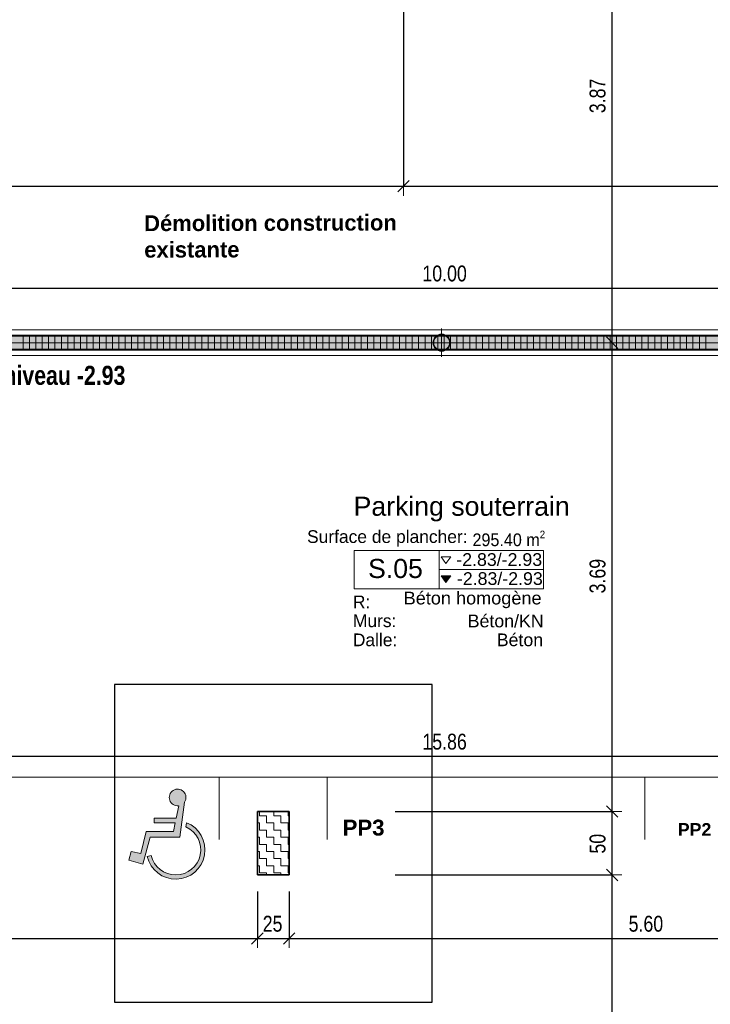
# Model space of a CAD drawing. Header units: metres. Extents: x -75 to 65, y -68 to 92.
# Tile 10 of 32: x 7 to 12, y -3 to 5. Entities that reach past the tile are written whole.
import ezdxf

# ---------------------------------------------------------------- set-up
doc = ezdxf.new("R2010")
doc.units = ezdxf.units.M
doc.header["$LTSCALE"] = 0.1
doc.header["$PDMODE"] = 65
doc.linetypes.add('AUSGEZOGEN', pattern=[0])
for name, color, linetype in [('XR$1$010 Murs extérieurs', 7, 'Continuous'), ('XR$1$010 Murs extérieurs – Hachures des composants', 7, 'Continuous'), ('XR$1$060 Mobilier incorporé', 7, 'Continuous'), ('XR$2$080 Définition des locaux – Cadre de texte', 7, 'Continuous'), ('XR$2$080 Définition des locaux – Hachure', 7, 'Continuous'), ('XR$2$080 Définition des locaux – Texte', 7, 'Continuous'), ('XR$2$110 Cotations 1_50', 7, 'Continuous'), ('XR$2$160 Annotations 1_50', 7, 'Continuous')]:
    doc.layers.add(name, color=color, linetype=linetype)
doc.layers.add('XR$1$STANDARD_1', color=7, linetype='Continuous', lineweight=25)
doc.layers.add('XR$2$STANDARD_1', color=7, linetype='Continuous', lineweight=25)
doc.styles.add('ARIAL', font='arial.ttf')
doc.dimstyles.new('DIMSTYLE_3', dxfattribs={"dimtxt": 0.125, "dimasz": 0.15, "dimexe": 0, "dimexo": 0, "dimgap": 0.0625, "dimtad": 2, "dimrnd": 0.005, "dimzin": 4, "dimdsep": 46, "dimtxsty": 'ARIAL', "dimblk1": 'ALL_ML_STRICH', "dimblk2": 'ALL_ML_STRICH', "dimsah": 1, "dimcen": 0, "dimclrd": 7, "dimclre": 7, "dimclrt": 7, "dimadec": 0, "dimazin": 0, "dimtfac": 1, "dimtdec": 0, "dimtix": 1, "dimtmove": 2, "dimatfit": 3, "dimfxl": 0, "dimtzin": 0, "dimlwd": 0, "dimlwe": 18, "dimarcsym": 0})
doc.dimstyles.new('DIMSTYLE_6', dxfattribs={"dimtxt": 0.125, "dimasz": 0.15, "dimexe": 0, "dimexo": 0, "dimgap": 0.0625, "dimtad": 2, "dimdec": 1, "dimlfac": 100, "dimrnd": 0.5, "dimzin": 4, "dimdsep": 46, "dimtxsty": 'ARIAL', "dimblk1": 'ALL_ML_STRICH', "dimblk2": 'ALL_ML_STRICH', "dimsah": 1, "dimcen": 0, "dimclrd": 7, "dimclre": 7, "dimclrt": 7, "dimadec": 0, "dimazin": 0, "dimtfac": 1, "dimtdec": 0, "dimtix": 1, "dimtmove": 2, "dimatfit": 3, "dimfxl": 0, "dimtzin": 0, "dimlwd": 0, "dimlwe": 18, "dimarcsym": 0})
doc.dimstyles.new('DIMSTYLE_7', dxfattribs={"dimtxt": 0.125, "dimasz": 0.15, "dimexe": 0, "dimexo": 0, "dimgap": 0.0625, "dimtad": 2, "dimdec": 1, "dimlfac": 100, "dimrnd": 0.5, "dimzin": 4, "dimdsep": 46, "dimtxsty": 'ARIAL', "dimblk1": 'ALL_ML_STRICH', "dimblk2": 'ALL_ML_STRICH', "dimsah": 1, "dimcen": 0, "dimclrd": 7, "dimclre": 7, "dimclrt": 7, "dimadec": 0, "dimazin": 0, "dimtfac": 1, "dimtdec": 0, "dimtix": 1, "dimtmove": 2, "dimatfit": 3, "dimfxl": 0, "dimtvp": 1.2, "dimtzin": 0, "dimlwd": 0, "dimlwe": 18, "dimarcsym": 0})

# ---------------------------------------------------------------- blocks, each defined once
blk = doc.blocks.new('ALL_ML_STRICH')
at = {"color": 0, "linetype": 'ByBlock', "lineweight": -2}
for p, q in [((-1, 0), (0.5, 0)), ((-0.3, -0.3), (0.3, 0.3)), ((0, -0.5), (0, 0.5))]:
    blk.add_line(p, q, dxfattribs=at)
blk = doc.blocks.new('*D56')
at = {"layer": 'DEFPOINTS', "color": 7, "linetype": 'AUSGEZOGEN', "lineweight": 18, "transparency": 16777216}
for p in [(8.7018, -1.9846), (2.2418, -2.4163), (2.2418, -2.484)]:
    blk.add_point(p, dxfattribs=at)
at = {"layer": 'XR$2$STANDARD_1', "color": 7, "linetype": 'AUSGEZOGEN', "lineweight": -2, "transparency": 16777216}
for p, q in [((8.7018, -2.114), (8.7018, -2.484)), ((2.2418, -2.484), (2.2418, -2.484)), ((2.2418, -2.484), (8.7018, -2.484))]:
    blk.add_line(p, q, dxfattribs=at)
at = {"layer": 'XR$2$STANDARD_1', "color": 7, "linetype": 'AUSGEZOGEN', "lineweight": 18, "transparency": 16777216, "xscale": 0.15, "yscale": 0.15, "zscale": 0.15, "rotation": 180}
blk.add_blockref('ALL_ML_STRICH', (2.2418, -2.484), dxfattribs=at)
at = {"layer": 'XR$2$STANDARD_1', "color": 7, "linetype": 'AUSGEZOGEN', "lineweight": 18, "transparency": 16777216, "xscale": 0.15, "yscale": 0.15, "zscale": 0.15}
blk.add_blockref('ALL_ML_STRICH', (8.7018, -2.484), dxfattribs=at)
at = {"layer": 'XR$2$STANDARD_1', "color": 7, "linetype": 'AUSGEZOGEN', "lineweight": 18, "transparency": 16777216, "insert": (5.479, -2.3693), "char_height": 0.125, "width": 0.4, "attachment_point": 5, "style": 'ARIAL'}
blk.add_mtext('\\W0.80;\\A1;{\\A1;{6.46\\H0.082500;\\S^ ;}}', dxfattribs=at)
blk = doc.blocks.new('*D57')
at = {"layer": 'DEFPOINTS', "color": 7, "linetype": 'AUSGEZOGEN', "lineweight": 18, "transparency": 16777216}
for p in [(8.7018, -1.9846), (8.9518, -1.9846), (8.7018, -2.484)]:
    blk.add_point(p, dxfattribs=at)
at = {"layer": 'XR$2$STANDARD_1', "color": 7, "linetype": 'AUSGEZOGEN', "lineweight": -2, "transparency": 16777216}
for p, q in [((8.7018, -2.114), (8.7018, -2.484)), ((8.9518, -2.114), (8.9518, -2.484)), ((8.7018, -2.484), (8.9518, -2.484))]:
    blk.add_line(p, q, dxfattribs=at)
at = {"layer": 'XR$2$STANDARD_1', "color": 7, "linetype": 'AUSGEZOGEN', "lineweight": 18, "transparency": 16777216, "xscale": 0.15, "yscale": 0.15, "zscale": 0.15, "rotation": 180}
blk.add_blockref('ALL_ML_STRICH', (8.7018, -2.484), dxfattribs=at)
at = {"layer": 'XR$2$STANDARD_1', "color": 7, "linetype": 'AUSGEZOGEN', "lineweight": 18, "transparency": 16777216, "xscale": 0.15, "yscale": 0.15, "zscale": 0.15}
blk.add_blockref('ALL_ML_STRICH', (8.9518, -2.484), dxfattribs=at)
at = {"layer": 'XR$2$STANDARD_1', "color": 7, "linetype": 'AUSGEZOGEN', "lineweight": 18, "transparency": 16777216, "insert": (8.8219, -2.3693), "char_height": 0.125, "width": 0.4, "attachment_point": 5, "style": 'ARIAL'}
blk.add_mtext('\\W0.80;\\A1;{\\A1;{25\\H0.082500;\\S^ ;}}', dxfattribs=at)
blk = doc.blocks.new('*D58')
at = {"layer": 'DEFPOINTS', "color": 7, "linetype": 'AUSGEZOGEN', "lineweight": 18, "transparency": 16777216}
for p in [(8.9518, -1.9846), (14.5518, -2.4656), (8.9518, -2.484)]:
    blk.add_point(p, dxfattribs=at)
at = {"layer": 'XR$2$STANDARD_1', "color": 7, "linetype": 'AUSGEZOGEN', "lineweight": -2, "transparency": 16777216}
for p, q in [((8.9518, -2.114), (8.9518, -2.484)), ((14.5518, -2.114), (14.5518, -2.484)), ((8.9518, -2.484), (14.5518, -2.484))]:
    blk.add_line(p, q, dxfattribs=at)
at = {"layer": 'XR$2$STANDARD_1', "color": 7, "linetype": 'AUSGEZOGEN', "lineweight": 18, "transparency": 16777216, "xscale": 0.15, "yscale": 0.15, "zscale": 0.15, "rotation": 180}
blk.add_blockref('ALL_ML_STRICH', (8.9518, -2.484), dxfattribs=at)
at = {"layer": 'XR$2$STANDARD_1', "color": 7, "linetype": 'AUSGEZOGEN', "lineweight": 18, "transparency": 16777216, "xscale": 0.15, "yscale": 0.15, "zscale": 0.15}
blk.add_blockref('ALL_ML_STRICH', (14.5518, -2.484), dxfattribs=at)
at = {"layer": 'XR$2$STANDARD_1', "color": 7, "linetype": 'AUSGEZOGEN', "lineweight": 18, "transparency": 16777216, "insert": (11.7592, -2.3693), "char_height": 0.125, "width": 0.4, "attachment_point": 5, "style": 'ARIAL'}
blk.add_mtext('\\W0.80;\\A1;{\\A1;{5.60\\H0.082500;\\S^ ;}}', dxfattribs=at)
blk = doc.blocks.new('*D62')
at = {"layer": 'DEFPOINTS', "color": 7, "linetype": 'AUSGEZOGEN', "lineweight": 18, "transparency": 16777216}
for p in [(10.464, -1.9846), (11.4939, -6.4065), (11.5498, -6.4065)]:
    blk.add_point(p, dxfattribs=at)
at = {"layer": 'XR$2$STANDARD_1', "color": 7, "linetype": 'AUSGEZOGEN', "lineweight": -2, "transparency": 16777216}
for p, q in [((9.7868, -1.9846), (11.4939, -1.9846)), ((11.4939, -6.4065), (11.4939, -1.9846)), ((11.4939, -6.4065), (11.4939, -6.4065))]:
    blk.add_line(p, q, dxfattribs=at)
at = {"layer": 'XR$2$STANDARD_1', "color": 7, "linetype": 'AUSGEZOGEN', "lineweight": 18, "transparency": 16777216, "xscale": 0.15, "yscale": 0.15, "zscale": 0.15}
for p, rotation in [((11.4939, -1.9846), 90), ((11.4939, -6.4065), 270)]:
    blk.add_blockref('ALL_ML_STRICH', p, dxfattribs=dict(at, rotation=rotation))
at = {"layer": 'XR$2$STANDARD_1', "color": 7, "linetype": 'AUSGEZOGEN', "lineweight": 18, "transparency": 16777216, "insert": (11.3814, -4.1878), "char_height": 0.125, "width": 0.4, "attachment_point": 5, "rotation": 90, "style": 'ARIAL'}
blk.add_mtext('\\W0.80;\\A1;{\\A1;{4.42\\H0.082500;\\S^ ;}}', dxfattribs=at)
blk = doc.blocks.new('*D63')
at = {"layer": 'DEFPOINTS', "color": 7, "linetype": 'AUSGEZOGEN', "lineweight": 18, "transparency": 16777216}
for p in [(10.466, -1.4846), (10.464, -1.9846), (11.4939, -1.9846)]:
    blk.add_point(p, dxfattribs=at)
at = {"layer": 'XR$2$STANDARD_1', "color": 7, "linetype": 'AUSGEZOGEN', "lineweight": -2, "transparency": 16777216}
for p, q in [((9.7868, -1.4846), (11.4939, -1.4846)), ((11.4939, -1.9846), (11.4939, -1.4846)), ((9.7868, -1.9846), (11.4939, -1.9846))]:
    blk.add_line(p, q, dxfattribs=at)
at = {"layer": 'XR$2$STANDARD_1', "color": 7, "linetype": 'AUSGEZOGEN', "lineweight": 18, "transparency": 16777216, "xscale": 0.15, "yscale": 0.15, "zscale": 0.15}
for p, rotation in [((11.4939, -1.4846), 90), ((11.4939, -1.9846), 270)]:
    blk.add_blockref('ALL_ML_STRICH', p, dxfattribs=dict(at, rotation=rotation))
at = {"layer": 'XR$2$STANDARD_1', "color": 7, "linetype": 'AUSGEZOGEN', "lineweight": 18, "transparency": 16777216, "insert": (11.3793, -1.7389), "char_height": 0.125, "width": 0.4, "attachment_point": 5, "rotation": 90, "style": 'ARIAL'}
blk.add_mtext('\\W0.80;\\A1;{\\A1;{50\\H0.082500;\\S^ ;}}', dxfattribs=at)
blk = doc.blocks.new('*D64')
at = {"layer": 'DEFPOINTS', "color": 7, "linetype": 'AUSGEZOGEN', "lineweight": 18, "transparency": 16777216}
for p in [(11.4939, 2.2042), (10.466, -1.4846), (11.4939, -1.4846)]:
    blk.add_point(p, dxfattribs=at)
at = {"layer": 'XR$2$STANDARD_1', "color": 7, "linetype": 'AUSGEZOGEN', "lineweight": -2, "transparency": 16777216}
for p, q in [((11.4939, 2.2042), (11.4939, 2.2042)), ((11.4939, -1.4846), (11.4939, 2.2042)), ((9.7868, -1.4846), (11.4939, -1.4846))]:
    blk.add_line(p, q, dxfattribs=at)
at = {"layer": 'XR$2$STANDARD_1', "color": 7, "linetype": 'AUSGEZOGEN', "lineweight": 18, "transparency": 16777216, "xscale": 0.15, "yscale": 0.15, "zscale": 0.15}
for p, rotation in [((11.4939, 2.2042), 90), ((11.4939, -1.4846), 270)]:
    blk.add_blockref('ALL_ML_STRICH', p, dxfattribs=dict(at, rotation=rotation))
at = {"layer": 'XR$2$STANDARD_1', "color": 7, "linetype": 'AUSGEZOGEN', "lineweight": 18, "transparency": 16777216, "insert": (11.3792, 0.3669), "char_height": 0.125, "width": 0.4, "attachment_point": 5, "rotation": 90, "style": 'ARIAL'}
blk.add_mtext('\\W0.80;\\A1;{\\A1;{3.69\\H0.082500;\\S^ ;}}', dxfattribs=at)
blk = doc.blocks.new('*D65')
at = {"layer": 'DEFPOINTS', "color": 7, "linetype": 'AUSGEZOGEN', "lineweight": 18, "transparency": 16777216}
for p in [(11.6499, 6.0735), (11.4939, 2.2042), (11.4939, 2.2042)]:
    blk.add_point(p, dxfattribs=at)
at = {"layer": 'XR$2$STANDARD_1', "color": 7, "linetype": 'AUSGEZOGEN', "lineweight": -2, "transparency": 16777216}
for p, q in [((11.4939, 6.0735), (11.4939, 6.0735)), ((11.4939, 2.2042), (11.4939, 6.0735)), ((11.4939, 2.2042), (11.4939, 2.2042))]:
    blk.add_line(p, q, dxfattribs=at)
at = {"layer": 'XR$2$STANDARD_1', "color": 7, "linetype": 'AUSGEZOGEN', "lineweight": 18, "transparency": 16777216, "xscale": 0.15, "yscale": 0.15, "zscale": 0.15}
for p, rotation in [((11.4939, 6.0735), 90), ((11.4939, 2.2042), 270)]:
    blk.add_blockref('ALL_ML_STRICH', p, dxfattribs=dict(at, rotation=rotation))
at = {"layer": 'XR$2$STANDARD_1', "color": 7, "linetype": 'AUSGEZOGEN', "lineweight": 18, "transparency": 16777216, "insert": (11.3792, 4.1461), "char_height": 0.125, "width": 0.4, "attachment_point": 5, "rotation": 90, "style": 'ARIAL'}
blk.add_mtext('\\W0.80;\\A1;{\\A1;{3.87\\H0.082500;\\S^ ;}}', dxfattribs=at)
blk = doc.blocks.new('*D116')
at = {"layer": 'DEFPOINTS', "color": 7, "linetype": 'AUSGEZOGEN', "lineweight": 18, "transparency": 16777216}
for p in [(9.8518, 4.0962), (2.2418, 3.4356), (2.2418, 3.4356)]:
    blk.add_point(p, dxfattribs=at)
at = {"layer": 'XR$2$STANDARD_1', "color": 7, "linetype": 'AUSGEZOGEN', "lineweight": -2, "transparency": 16777216}
for p, q in [((9.8518, 5.2735), (9.8518, 3.4356)), ((2.2418, 3.4356), (2.2418, 3.4356)), ((2.2418, 3.4356), (9.8518, 3.4356))]:
    blk.add_line(p, q, dxfattribs=at)
at = {"layer": 'XR$2$STANDARD_1', "color": 7, "linetype": 'AUSGEZOGEN', "lineweight": 18, "transparency": 16777216, "xscale": 0.15, "yscale": 0.15, "zscale": 0.15, "rotation": 180}
blk.add_blockref('ALL_ML_STRICH', (2.2418, 3.4356), dxfattribs=at)
at = {"layer": 'XR$2$STANDARD_1', "color": 7, "linetype": 'AUSGEZOGEN', "lineweight": 18, "transparency": 16777216, "xscale": 0.15, "yscale": 0.15, "zscale": 0.15}
blk.add_blockref('ALL_ML_STRICH', (9.8518, 3.4356), dxfattribs=at)
at = {"layer": 'XR$2$STANDARD_1', "color": 7, "linetype": 'AUSGEZOGEN', "lineweight": 18, "transparency": 16777216, "insert": (6.0636, 3.5502), "char_height": 0.125, "width": 0.4, "attachment_point": 5, "style": 'ARIAL'}
blk.add_mtext('\\W0.80;\\A1;{\\A1;{7.61\\H0.082500;\\S^ ;}}', dxfattribs=at)
blk = doc.blocks.new('*D117')
at = {"layer": 'DEFPOINTS', "color": 7, "linetype": 'AUSGEZOGEN', "lineweight": 18, "transparency": 16777216}
for p in [(9.8518, 4.0962), (9.8518, 3.4356), (18.1018, 3.2482)]:
    blk.add_point(p, dxfattribs=at)
at = {"layer": 'XR$2$STANDARD_1', "color": 7, "linetype": 'AUSGEZOGEN', "lineweight": -2, "transparency": 16777216}
for p, q in [((9.8518, 5.2735), (9.8518, 3.4356)), ((9.8518, 3.4356), (18.1018, 3.4356)), ((18.1018, 3.4356), (18.1018, 3.4356))]:
    blk.add_line(p, q, dxfattribs=at)
at = {"layer": 'XR$2$STANDARD_1', "color": 7, "linetype": 'AUSGEZOGEN', "lineweight": 18, "transparency": 16777216, "xscale": 0.15, "yscale": 0.15, "zscale": 0.15, "rotation": 180}
blk.add_blockref('ALL_ML_STRICH', (9.8518, 3.4356), dxfattribs=at)
at = {"layer": 'XR$2$STANDARD_1', "color": 7, "linetype": 'AUSGEZOGEN', "lineweight": 18, "transparency": 16777216, "xscale": 0.15, "yscale": 0.15, "zscale": 0.15}
blk.add_blockref('ALL_ML_STRICH', (18.1018, 3.4356), dxfattribs=at)
at = {"layer": 'XR$2$STANDARD_1', "color": 7, "linetype": 'AUSGEZOGEN', "lineweight": 18, "transparency": 16777216, "insert": (13.9836, 3.5502), "char_height": 0.125, "width": 0.4, "attachment_point": 5, "style": 'ARIAL'}
blk.add_mtext('\\W0.80;\\A1;{\\A1;{8.25\\H0.082500;\\S^ ;}}', dxfattribs=at)
blk = doc.blocks.new('*D122')
at = {"layer": 'DEFPOINTS', "color": 7, "linetype": 'AUSGEZOGEN', "lineweight": 18, "transparency": 16777216}
for p in [(5.1718, 2.8488), (15.1718, 2.8488), (5.1718, 2.6334)]:
    blk.add_point(p, dxfattribs=at)
at = {"layer": 'XR$2$STANDARD_1', "color": 7, "linetype": 'AUSGEZOGEN', "lineweight": -2, "transparency": 16777216}
for p, q in [((5.1718, 2.4134), (5.1718, 2.6334)), ((5.1718, 2.6334), (15.1718, 2.6334)), ((15.1718, 2.4134), (15.1718, 2.6334))]:
    blk.add_line(p, q, dxfattribs=at)
at = {"layer": 'XR$2$STANDARD_1', "color": 7, "linetype": 'AUSGEZOGEN', "lineweight": 18, "transparency": 16777216, "xscale": 0.15, "yscale": 0.15, "zscale": 0.15, "rotation": 180}
blk.add_blockref('ALL_ML_STRICH', (5.1718, 2.6334), dxfattribs=at)
at = {"layer": 'XR$2$STANDARD_1', "color": 7, "linetype": 'AUSGEZOGEN', "lineweight": 18, "transparency": 16777216, "xscale": 0.15, "yscale": 0.15, "zscale": 0.15}
blk.add_blockref('ALL_ML_STRICH', (15.1718, 2.6334), dxfattribs=at)
at = {"layer": 'XR$2$STANDARD_1', "color": 7, "linetype": 'AUSGEZOGEN', "lineweight": 18, "transparency": 16777216, "insert": (10.1753, 2.748), "char_height": 0.125, "width": 0.5, "attachment_point": 5, "style": 'ARIAL'}
blk.add_mtext('\\W0.80;\\A1;{\\A1;{10.00\\H0.082500;\\S^ ;}}', dxfattribs=at)
blk = doc.blocks.new('*D154')
at = {"layer": 'DEFPOINTS', "color": 7, "linetype": 'AUSGEZOGEN', "lineweight": 18, "transparency": 16777216}
for p in [(18.1018, -0.8465), (2.2418, -0.9091), (2.2418, -1.0511)]:
    blk.add_point(p, dxfattribs=at)
at = {"layer": 'XR$2$STANDARD_1', "color": 7, "linetype": 'AUSGEZOGEN', "lineweight": -2, "transparency": 16777216}
for p, q in [((18.1018, -0.8251), (18.1018, -1.0511)), ((2.2418, -1.0511), (2.2418, -1.0511)), ((2.2418, -1.0511), (18.1018, -1.0511))]:
    blk.add_line(p, q, dxfattribs=at)
at = {"layer": 'XR$2$STANDARD_1', "color": 7, "linetype": 'AUSGEZOGEN', "lineweight": 18, "transparency": 16777216, "xscale": 0.15, "yscale": 0.15, "zscale": 0.15, "rotation": 180}
blk.add_blockref('ALL_ML_STRICH', (2.2418, -1.0511), dxfattribs=at)
at = {"layer": 'XR$2$STANDARD_1', "color": 7, "linetype": 'AUSGEZOGEN', "lineweight": 18, "transparency": 16777216, "xscale": 0.15, "yscale": 0.15, "zscale": 0.15}
blk.add_blockref('ALL_ML_STRICH', (18.1018, -1.0511), dxfattribs=at)
at = {"layer": 'XR$2$STANDARD_1', "color": 7, "linetype": 'AUSGEZOGEN', "lineweight": 18, "transparency": 16777216, "insert": (10.1752, -0.9364), "char_height": 0.125, "width": 0.5, "attachment_point": 5, "style": 'ARIAL'}
blk.add_mtext('\\W0.80;\\A1;{\\A1;{15.86\\H0.082500;\\S^ ;}}', dxfattribs=at)
blk = doc.blocks.new('*D189')
at = {"layer": 'DEFPOINTS', "color": 7, "linetype": 'AUSGEZOGEN', "lineweight": 18, "transparency": 16777216}
for p in [(18.3518, -1.2951), (-2.864, -6.6565), (-0.7019, -6.6565)]:
    blk.add_point(p, dxfattribs=at)
at = {"layer": 'XR$2$STANDARD_1', "color": 7, "linetype": 'AUSGEZOGEN', "lineweight": -2, "transparency": 16777216}
for p, q in [((-0.0753, -1.2951), (-0.7019, -1.2951)), ((-0.7019, -6.6565), (-0.7019, -1.2951)), ((-0.7019, -6.6565), (-0.7019, -6.6565))]:
    blk.add_line(p, q, dxfattribs=at)
at = {"layer": 'XR$2$STANDARD_1', "color": 7, "linetype": 'AUSGEZOGEN', "lineweight": 18, "transparency": 16777216, "xscale": 0.15, "yscale": 0.15, "zscale": 0.15}
for p, rotation in [((-0.7019, -1.2951), 90), ((-0.7019, -6.6565), 270)]:
    blk.add_blockref('ALL_ML_STRICH', p, dxfattribs=dict(at, rotation=rotation))
at = {"layer": 'XR$2$STANDARD_1', "color": 7, "linetype": 'AUSGEZOGEN', "lineweight": 18, "transparency": 16777216, "insert": (-0.8166, -3.9685), "char_height": 0.125, "width": 0.4, "attachment_point": 5, "rotation": 90, "style": 'ARIAL'}
blk.add_mtext('\\W0.80;\\A1;{\\A1;{5.36\\H0.082500;\\S^ ;}}', dxfattribs=at)
blk = doc.blocks.new('*D190')
at = {"layer": 'DEFPOINTS', "color": 7, "linetype": 'AUSGEZOGEN', "lineweight": 18, "transparency": 16777216}
for p in [(-2.934, 2.2042), (-0.7019, -1.2951), (18.3518, -1.2951)]:
    blk.add_point(p, dxfattribs=at)
at = {"layer": 'XR$2$STANDARD_1', "color": 7, "linetype": 'AUSGEZOGEN', "lineweight": -2, "transparency": 16777216}
for p, q in [((-0.0753, 2.2042), (-0.7019, 2.2042)), ((-0.7019, -1.2951), (-0.7019, 2.2042)), ((-0.0753, -1.2951), (-0.7019, -1.2951))]:
    blk.add_line(p, q, dxfattribs=at)
at = {"layer": 'XR$2$STANDARD_1', "color": 7, "linetype": 'AUSGEZOGEN', "lineweight": 18, "transparency": 16777216, "xscale": 0.15, "yscale": 0.15, "zscale": 0.15}
for p, rotation in [((-0.7019, 2.2042), 90), ((-0.7019, -1.2951), 270)]:
    blk.add_blockref('ALL_ML_STRICH', p, dxfattribs=dict(at, rotation=rotation))
at = {"layer": 'XR$2$STANDARD_1', "color": 7, "linetype": 'AUSGEZOGEN', "lineweight": 18, "transparency": 16777216, "insert": (-0.8166, 0.462), "char_height": 0.125, "width": 0.4, "attachment_point": 5, "rotation": 90, "style": 'ARIAL'}
blk.add_mtext('\\W0.80;\\A1;{\\A1;{3.50\\H0.082500;\\S^ ;}}', dxfattribs=at)

msp = doc.modelspace()

# ---------------------------------------------------------------- hatches: boundary and pattern name
at = {"layer": 'XR$1$010 Murs extérieurs – Hachures des composants', "linetype": 'AUSGEZOGEN', "lineweight": 13, "transparency": 33554687}
h = msp.add_hatch(dxfattribs=at)
h.set_pattern_fill('MUSTER', scale=0.05625, style=0, pattern_type=2)
h.set_pattern_definition([(0, (0.1125, 0.1125), (0.05625, 0.05625), [0.05625, -0.05625]), (90, (0.1125, 0.1125), (-0.05625, 0.05625), [0.05625, -0.05625])])
h.paths.add_polyline_path([(8.7018, -1.4846), (8.7018, -1.9846), (8.9518, -1.9846), (8.9518, -1.4846)], flags=0)
at = {"layer": 'XR$1$060 Mobilier incorporé', "linetype": 'AUSGEZOGEN', "lineweight": 13, "transparency": 33554687}
msp.add_hatch(color=7, dxfattribs=at).paths.add_polyline_path([(5.1718, 2.2642), (5.1718, 2.1442), (15.1718, 2.1442), (15.1718, 2.2642)])
at = {"layer": 'XR$2$080 Définition des locaux – Hachure', "linetype": 'AUSGEZOGEN', "lineweight": 13, "true_color": 0x000000, "transparency": 33554687}
msp.add_hatch(color=18, dxfattribs=at).paths.add_polyline_path([(10.1855, 0.3166), (10.223, 0.3696), (10.148, 0.3696)])
at = {"layer": 'XR$2$110 Cotations 1_50', "linetype": 'AUSGEZOGEN', "lineweight": 13, "transparency": 33554687}
for points in [[(8.083, -1.4417), (8.0635, -1.5372), (7.8909, -1.538), (7.891, -1.5757), (8.0558, -1.575), (8.042, -1.6425), (7.8271, -1.6434), (7.7845, -1.8167), (7.7078, -1.8), (7.6913, -1.867), (7.8003, -1.9), (7.858, -1.6879), (8.0924, -1.6869), (8.1293, -1.4111), (8.1389, -1.3877), (8.139, -1.3623), (8.1295, -1.3388), (8.1118, -1.3207), (8.0885, -1.3105), (8.0632, -1.31), (8.0395, -1.319), (8.021, -1.3363), (8.0104, -1.3593), (8.0092, -1.3846), (8.0178, -1.4085), (8.0347, -1.4274), (8.0575, -1.4385), (8.0828, -1.4401)], [(8.1441, -1.5732), (8.1395, -1.6069), (8.1879, -1.6375), (8.2255, -1.6807), (8.2491, -1.7328), (8.2568, -1.7895), (8.2479, -1.8461), (8.2232, -1.8977), (8.1847, -1.94), (8.1357, -1.9696), (8.0803, -1.9838), (8.0231, -1.9816), (7.9689, -1.963), (7.9224, -1.9298), (7.8873, -1.8845), (7.8667, -1.8312), (7.8346, -1.8384), (7.859, -1.9013), (7.9005, -1.9544), (7.9557, -1.9932), (8.0197, -2.0144), (8.0872, -2.0162), (8.1522, -1.9983), (8.2093, -1.9624), (8.2535, -1.9115), (8.2811, -1.8499), (8.2897, -1.783), (8.2785, -1.7165), (8.2486, -1.6561), (8.2025, -1.6069)]]:
    msp.add_hatch(color=5, dxfattribs=at).paths.add_polyline_path(points)

# ---------------------------------------------------------------- linework, layer by layer
at = {"layer": 'XR$1$010 Murs extérieurs', "color": 7, "linetype": 'AUSGEZOGEN', "lineweight": 25, "transparency": 33554687}
for p, q in [((10.0768, -0.4846), (7.5768, -0.4846)), ((7.5768, -0.4846), (7.5768, -2.9846)), ((10.0768, -2.9846), (10.0768, -0.4846)), ((7.5768, -2.9846), (10.0768, -2.9846))]:
    msp.add_line(p, q, dxfattribs=at)
at = {"layer": 'XR$1$010 Murs extérieurs', "color": 7, "linetype": 'AUSGEZOGEN', "lineweight": 35, "transparency": 33554687}
for p, q in [((8.7018, -1.4846), (8.7018, -1.9846)), ((8.9518, -1.4846), (8.7018, -1.4846)), ((8.9518, -1.9846), (8.9518, -1.4846)), ((8.7018, -1.9846), (8.9518, -1.9846))]:
    msp.add_line(p, q, dxfattribs=at)
at = {"layer": 'XR$1$060 Mobilier incorporé', "color": 14, "linetype": 'AUSGEZOGEN', "lineweight": 13, "transparency": 33554687}
for p, q in [((5.1718, 2.2642), (15.1718, 2.2642)), ((5.2018, 2.2542), (15.1418, 2.2542)), ((6.8584, 2.2542), (6.8584, 2.1542)), ((6.9086, 2.2542), (6.9086, 2.1542)), ((6.9588, 2.2542), (6.9588, 2.1542)), ((7.009, 2.2542), (7.009, 2.1542)), ((7.0592, 2.2542), (7.0592, 2.1542)), ((7.1094, 2.2542), (7.1094, 2.1542)), ((7.1596, 2.2542), (7.1596, 2.1542)), ((7.2098, 2.2542), (7.2098, 2.1542)), ((7.2601, 2.2542), (7.2601, 2.1542)), ((7.3103, 2.2542), (7.3103, 2.1542)), ((7.3605, 2.2542), (7.3605, 2.1542)), ((7.4107, 2.2542), (7.4107, 2.1542)), ((7.4609, 2.2542), (7.4609, 2.1542)), ((7.5111, 2.2542), (7.5111, 2.1542)), ((7.5613, 2.2542), (7.5613, 2.1542)), ((7.6115, 2.2542), (7.6115, 2.1542)), ((7.6617, 2.2542), (7.6617, 2.1542)), ((7.7119, 2.2542), (7.7119, 2.1542)), ((7.7621, 2.2542), (7.7621, 2.1542)), ((7.8123, 2.2542), (7.8123, 2.1542)), ((7.8625, 2.2542), (7.8625, 2.1542)), ((7.9127, 2.2542), (7.9127, 2.1542)), ((7.9629, 2.2542), (7.9629, 2.1542)), ((8.0131, 2.2542), (8.0131, 2.1542)), ((8.0633, 2.2542), (8.0633, 2.1542)), ((8.1135, 2.2542), (8.1135, 2.1542)), ((8.1637, 2.2542), (8.1637, 2.1542)), ((8.2139, 2.2542), (8.2139, 2.1542)), ((8.2641, 2.2542), (8.2641, 2.1542)), ((8.3143, 2.2542), (8.3143, 2.1542)), ((8.3645, 2.2542), (8.3645, 2.1542)), ((8.4147, 2.2542), (8.4147, 2.1542)), ((8.4649, 2.2542), (8.4649, 2.1542)), ((8.5151, 2.2542), (8.5151, 2.1542)), ((8.5653, 2.2542), (8.5653, 2.1542)), ((8.6155, 2.2542), (8.6155, 2.1542)), ((8.6657, 2.2542), (8.6657, 2.1542)), ((8.7159, 2.2542), (8.7159, 2.1542)), ((8.7661, 2.2542), (8.7661, 2.1542)), ((8.8163, 2.2542), (8.8163, 2.1542)), ((8.8665, 2.2542), (8.8665, 2.1542)), ((8.9167, 2.2542), (8.9167, 2.1542)), ((8.9669, 2.2542), (8.9669, 2.1542)), ((9.0171, 2.2542), (9.0171, 2.1542)), ((9.0673, 2.2542), (9.0673, 2.1542)), ((9.1175, 2.2542), (9.1175, 2.1542)), ((9.1677, 2.2542), (9.1677, 2.1542)), ((9.2179, 2.2542), (9.2179, 2.1542)), ((9.2681, 2.2542), (9.2681, 2.1542)), ((9.3183, 2.2542), (9.3183, 2.1542)), ((9.3685, 2.2542), (9.3685, 2.1542)), ((9.4187, 2.2542), (9.4187, 2.1542)), ((9.4689, 2.2542), (9.4689, 2.1542)), ((9.5191, 2.2542), (9.5191, 2.1542)), ((9.5693, 2.2542), (9.5693, 2.1542)), ((9.6195, 2.2542), (9.6195, 2.1542)), ((9.6697, 2.2542), (9.6697, 2.1542)), ((9.7199, 2.2542), (9.7199, 2.1542)), ((9.7702, 2.2542), (9.7702, 2.1542)), ((9.8204, 2.2542), (9.8204, 2.1542)), ((9.8706, 2.2542), (9.8706, 2.1542)), ((9.9208, 2.2542), (9.9208, 2.1542)), ((9.971, 2.2542), (9.971, 2.1542)), ((10.0212, 2.2542), (10.0212, 2.1542)), ((10.0714, 2.2542), (10.0714, 2.1542)), ((10.1216, 2.2542), (10.1216, 2.1542)), ((10.1518, 2.2042), (10.1518, 2.3167)), ((10.1718, 2.2542), (10.1718, 2.1542)), ((10.222, 2.2542), (10.222, 2.1542)), ((10.2722, 2.2542), (10.2722, 2.1542)), ((10.3224, 2.2542), (10.3224, 2.1542)), ((10.3726, 2.2542), (10.3726, 2.1542)), ((10.4228, 2.2542), (10.4228, 2.1542)), ((10.473, 2.2542), (10.473, 2.1542)), ((10.5232, 2.2542), (10.5232, 2.1542)), ((10.5734, 2.2542), (10.5734, 2.1542)), ((10.6236, 2.2542), (10.6236, 2.1542)), ((10.6738, 2.2542), (10.6738, 2.1542)), ((10.724, 2.2542), (10.724, 2.1542)), ((10.7742, 2.2542), (10.7742, 2.1542)), ((10.8244, 2.2542), (10.8244, 2.1542)), ((10.8746, 2.2542), (10.8746, 2.1542)), ((10.9248, 2.2542), (10.9248, 2.1542)), ((10.975, 2.2542), (10.975, 2.1542)), ((11.0252, 2.2542), (11.0252, 2.1542)), ((11.0754, 2.2542), (11.0754, 2.1542)), ((11.1256, 2.2542), (11.1256, 2.1542)), ((11.1758, 2.2542), (11.1758, 2.1542)), ((11.226, 2.2542), (11.226, 2.1542)), ((11.2762, 2.2542), (11.2762, 2.1542)), ((11.3264, 2.2542), (11.3264, 2.1542)), ((11.3766, 2.2542), (11.3766, 2.1542)), ((11.4268, 2.2542), (11.4268, 2.1542)), ((11.477, 2.2542), (11.477, 2.1542)), ((11.5272, 2.2542), (11.5272, 2.1542)), ((11.5774, 2.2542), (11.5774, 2.1542)), ((11.6276, 2.2542), (11.6276, 2.1542)), ((11.6778, 2.2542), (11.6778, 2.1542)), ((11.728, 2.2542), (11.728, 2.1542)), ((11.7782, 2.2542), (11.7782, 2.1542)), ((11.8284, 2.2542), (11.8284, 2.1542)), ((11.8786, 2.2542), (11.8786, 2.1542)), ((11.9288, 2.2542), (11.9288, 2.1542)), ((11.979, 2.2542), (11.979, 2.1542)), ((12.0292, 2.2542), (12.0292, 2.1542)), ((12.0794, 2.2542), (12.0794, 2.1542)), ((12.1296, 2.2542), (12.1296, 2.1542)), ((12.1798, 2.2542), (12.1798, 2.1542)), ((12.2301, 2.2542), (12.2301, 2.1542)), ((5.1718, 2.2042), (15.1718, 2.2042)), ((10.1518, 2.2042), (10.0393, 2.2042)), ((10.1518, 2.2042), (10.1518, 2.0917)), ((10.1518, 2.2042), (10.2643, 2.2042)), ((5.1718, 2.1442), (15.1718, 2.1442)), ((5.2018, 2.1542), (15.1418, 2.1542))]:
    msp.add_line(p, q, dxfattribs=at)
at = {"layer": 'XR$1$060 Mobilier incorporé', "color": 251, "linetype": 'AUSGEZOGEN', "lineweight": 18, "transparency": 33554687}
for p, q in [((2.5018, -1.2151), (17.5018, -1.2151)), ((8.4018, -1.7051), (8.4018, -1.2151)), ((9.2518, -1.7051), (9.2518, -1.2151)), ((11.7518, -1.7051), (11.7518, -1.2151))]:
    msp.add_line(p, q, dxfattribs=at)
at = {"layer": 'XR$1$060 Mobilier incorporé', "color": 14, "linetype": 'AUSGEZOGEN', "lineweight": 13, "transparency": 33554687}
for radius in [0.0675, 0.0625]:
    msp.add_circle((10.1518, 2.2042), radius, dxfattribs=at)
at = {"layer": 'XR$1$STANDARD_1', "color": 7, "linetype": 'AUSGEZOGEN', "lineweight": 18, "transparency": 33554687}
for p, q in [((5.0718, 2.3042), (15.2718, 2.3042)), ((15.2718, 2.1042), (5.0718, 2.1042))]:
    msp.add_line(p, q, dxfattribs=at)
at = {"layer": 'XR$2$080 Définition des locaux – Cadre de texte', "color": 7, "linetype": 'AUSGEZOGEN', "lineweight": 13, "transparency": 33554687}
for p, q in [((9.4639, 0.5681), (10.9533, 0.5681)), ((9.4639, 0.2681), (9.4639, 0.5681)), ((10.133, 0.5681), (10.133, 0.2681)), ((10.9533, 0.5681), (10.9533, 0.2681)), ((10.223, 0.5196), (10.148, 0.5196)), ((10.148, 0.5196), (10.1855, 0.4666)), ((10.1855, 0.4666), (10.223, 0.5196)), ((10.133, 0.4181), (10.9533, 0.4181)), ((10.223, 0.3696), (10.148, 0.3696)), ((10.148, 0.3696), (10.1855, 0.3166)), ((10.1855, 0.3166), (10.223, 0.3696)), ((10.9533, 0.2681), (9.4639, 0.2681))]:
    msp.add_line(p, q, dxfattribs=at)
at = {"layer": 'XR$2$110 Cotations 1_50', "color": 7, "linetype": 'AUSGEZOGEN', "lineweight": 13, "transparency": 33554687}
for p, q in [((8.0635, -1.5372), (8.083, -1.4417)), ((8.1293, -1.4111), (8.0924, -1.6869)), ((7.8909, -1.538), (8.0635, -1.5372)), ((7.891, -1.5757), (7.8909, -1.538)), ((8.0558, -1.575), (7.891, -1.5757)), ((8.042, -1.6425), (8.0558, -1.575)), ((8.1441, -1.5732), (8.1395, -1.6069)), ((7.7845, -1.8167), (7.8271, -1.6434)), ((7.858, -1.6879), (7.8003, -1.9)), ((7.8271, -1.6434), (8.042, -1.6425)), ((8.0924, -1.6869), (7.858, -1.6879)), ((7.6913, -1.867), (7.7078, -1.8)), ((7.7078, -1.8), (7.7845, -1.8167)), ((7.8346, -1.8384), (7.8667, -1.8312)), ((7.8003, -1.9), (7.6913, -1.867))]:
    msp.add_line(p, q, dxfattribs=at)
for centre, radius, start, end in [((8.0743, -1.3748), 0.0658, 326.57229, 277.36754), ((8.0593, -1.7874), 0.2304, 192.79233, 68.4146), ((8.0593, -1.7874), 0.1975, 192.79233, 66.02752)]:
    msp.add_arc(centre, radius, start, end, dxfattribs=at)

# ---------------------------------------------------------------- texts
at = {"layer": 'XR$2$080 Définition des locaux – Texte', "color": 7, "linetype": 'AUSGEZOGEN', "transparency": 33554687, "attachment_point": 7, "style": 'ARIAL'}
for s, insert, char_height, width in [('Parking souterrain', (9.4592, 0.7969), 0.15, 1.743243), ('{\\W0.98;Surface de plancher:}', (9.0929, 0.5978), 0.1, 1.594888), ('\\A1;{\\fArial|i0|b0;\\H0.100000;\\W0.909091;\\C7;295.40 m\\fArial|i0|b0;\\H0.600000x;\\S2^ ;}\\P', (10.3945, 0.6015), 0.1, 0.61768), ('S.05', (9.573, 0.35), 0.15, 0.520093), ('\\W1.00;-2.83/-2.93', (10.2671, 0.4461), 0.1, 0.728469), ('{\\W1.02; Béton homogène}', (9.8134, 0.1142), 0.1, 1.150264), ('\\W1.00;-2.83/-2.93', (10.272, 0.2962), 0.1, 0.728469), ('{\\W0.98;R:}', (9.4538, 0.1142), 0.1, 0.179207), ('Béton/KN', (10.357, -0.0374), 0.1, 0.650092), ('{\\W0.98;Murs:}', (9.4538, -0.0358), 0.1, 0.217196), ('{\\W0.98;Dalle:}', (9.4532, -0.1858), 0.1, 0.187714), ('Béton', (10.5856, -0.1858), 0.1, 0.41673)]:
    msp.add_mtext(s, dxfattribs=dict(at, insert=insert, char_height=char_height, width=width))
at = {"layer": 'XR$2$160 Annotations 1_50', "color": 52, "linetype": 'AUSGEZOGEN', "transparency": 33554687, "insert": (7.812, 2.8715), "char_height": 0.125, "width": 2.174522, "attachment_point": 7, "rotation": 0.15886, "style": 'ARIAL'}
msp.add_mtext('\\A1;{\\fArial|b1|i0|c162|p34;\\W0.99;Démolition constr\\fArial|b1|i0|c0|p34;uction\\fArial|b1|i0|c162|p34;\\Pexist\\fArial|b1|i0|c0|p34;ante}', dxfattribs=at)
at = {"layer": 'XR$2$160 Annotations 1_50', "color": 7, "linetype": 'AUSGEZOGEN', "transparency": 33554687, "attachment_point": 7, "style": 'ARIAL'}
for s, insert, char_height, width in [('\\A1;{\\fArial|i0|b1;\\H0.125000;\\W1.000000;\\C7;PP3}\\P', (9.3724, -1.6765), 0.125, 0.393679), ('\\A1;{\\fArial|i0|b1;\\H0.100000;\\W1.000000;\\C7;PP2}\\P', (12.0099, -1.6765), 0.1, 0.314943)]:
    msp.add_mtext(s, dxfattribs=dict(at, insert=insert, char_height=char_height, width=width))
at = {"layer": 'XR$2$STANDARD_1', "color": 7, "linetype": 'AUSGEZOGEN', "lineweight": 13, "transparency": 33554687, "insert": (5.1108, 1.827), "char_height": 0.15, "width": 3.347815, "attachment_point": 7, "style": 'ARIAL'}
msp.add_mtext('\\A1;{\\fArial|b1|i0|c162|p34;\\W0.8;Niveau \\fArial|b1|i0|c0|p34;supérieur\\fArial|b1|i0|c162|p34; caniveau -2.93}', dxfattribs=at)

# ---------------------------------------------------------------- dimensions: what is measured, and where the dimension line sits
at = {"layer": 'XR$2$STANDARD_1', "color": 7, "linetype": 'AUSGEZOGEN', "lineweight": 18, "transparency": 33554687}
for base, p1, p2, dimstyle, picture, middle in [((11.4939, 6.0735), (11.4939, 2.2042), (11.4939, 6.0735), 'DIMSTYLE_3', '*D65', (11.3792, 4.1461)), ((-0.7019, 2.2042), (-0.0753, -1.2951), (-0.0753, 2.2042), 'DIMSTYLE_3', '*D190', (-0.8166, 0.462)), ((11.4939, 2.2042), (9.7868, -1.4846), (11.4939, 2.2042), 'DIMSTYLE_3', '*D64', (11.3792, 0.3669)), ((-0.7019, -1.2951), (-0.7019, -6.6565), (-0.0753, -1.2951), 'DIMSTYLE_3', '*D189', (-0.8166, -3.9685)), ((11.4939, -1.4846), (9.7868, -1.9846), (9.7868, -1.4846), 'DIMSTYLE_6', '*D63', (11.3793, -1.7389)), ((11.4939, -1.9846), (11.4939, -6.4065), (9.7868, -1.9846), 'DIMSTYLE_3', '*D62', (11.3814, -4.1878))]:
    dim = msp.add_linear_dim(base=base, p1=p1, p2=p2, angle=90, dimstyle=dimstyle, override={"dimpost": '<>', "dimclrd": 7, "dimclre": 7, "dimclrt": 7, "dimlwd": 0, "dimlwe": 18}, dxfattribs=at)
    dim.commit()
    dim.dimension.update_dxf_attribs({"geometry": picture, "text_midpoint": middle, "dimtype": 160})
for base, p1, p2, dimstyle, picture, middle in [((9.8518, 3.4356), (2.2418, 3.4356), (9.8518, 5.2735), 'DIMSTYLE_3', '*D116', (6.0636, 3.5502)), ((18.1018, 3.4356), (9.8518, 5.2735), (18.1018, 3.4356), 'DIMSTYLE_3', '*D117', (13.9836, 3.5502)), ((15.1718, 2.6334), (5.1718, 2.4134), (15.1718, 2.4134), 'DIMSTYLE_3', '*D122', (10.1753, 2.748)), ((18.1018, -1.0511), (2.2418, -1.0511), (18.1018, -0.8251), 'DIMSTYLE_3', '*D154', (10.1752, -0.9364)), ((8.7018, -2.484), (2.2418, -2.484), (8.7018, -2.114), 'DIMSTYLE_3', '*D56', (5.479, -2.3693)), ((8.9518, -2.484), (8.7018, -2.114), (8.9518, -2.114), 'DIMSTYLE_7', '*D57', (8.8219, -2.3693)), ((14.5518, -2.484), (8.9518, -2.114), (14.5518, -2.114), 'DIMSTYLE_3', '*D58', (11.7592, -2.3693))]:
    dim = msp.add_linear_dim(base=base, p1=p1, p2=p2, dimstyle=dimstyle, override={"dimpost": '<>', "dimclrd": 7, "dimclre": 7, "dimclrt": 7, "dimlwd": 0, "dimlwe": 18}, dxfattribs=at)
    dim.commit()
    dim.dimension.update_dxf_attribs({"geometry": picture, "text_midpoint": middle, "dimtype": 160})

doc.saveas('drawing.dxf')
